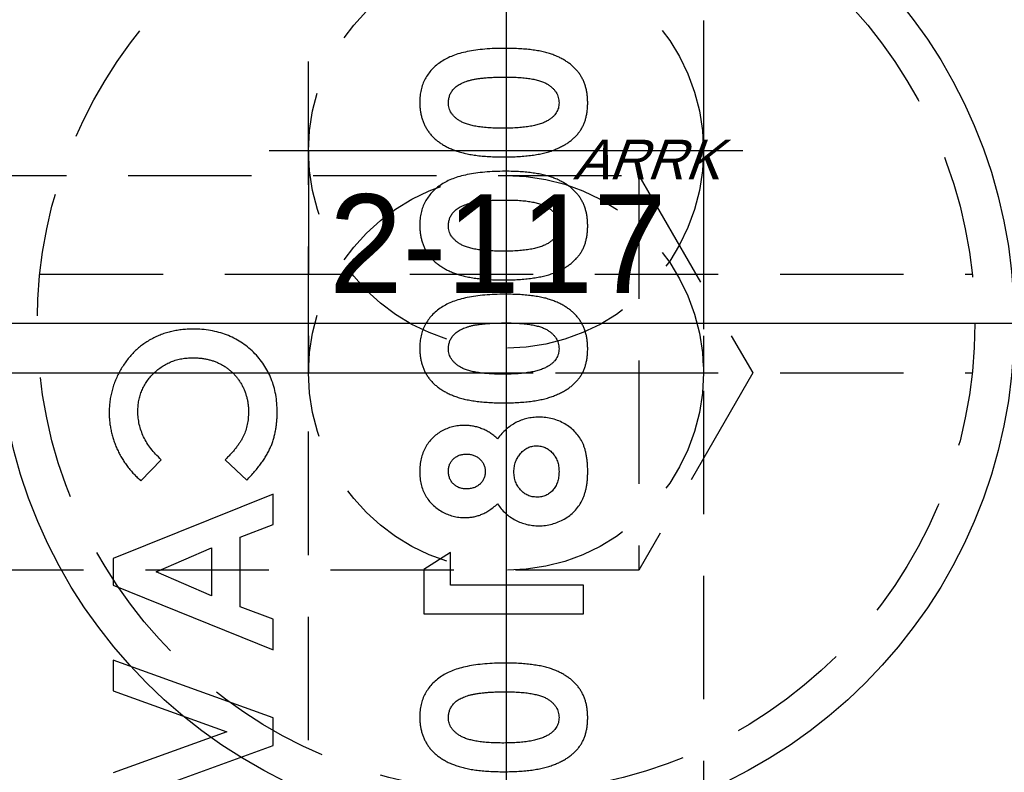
# Model space of a CAD drawing. Extents: x 2651 to 11825, y -3833 to 1075.
# Tile 199 of 256: x 4101 to 4121, y 111 to 126. Entities that reach past the tile are written whole.
import ezdxf

# ---------------------------------------------------------------- set-up
doc = ezdxf.new("R2010")
doc.units = 0
doc.header["$LTSCALE"] = 10
for name, pattern in [('CENTER', [2, 1.25, -0.25, 0.25, -0.25]), ('CNSCEN', [17, 15, -1, 0, -1]), ('CNSHID', [4, 3, -1]), ('HIDDEN', [0.375, 0.25, -0.125])]:
    doc.linetypes.add(name, pattern=pattern)
doc.layers.get('0').update_dxf_attribs({"linetype": 'CONTINUOUS'})
doc.layers.get('Defpoints').update_dxf_attribs({"linetype": 'CONTINUOUS'})
for name, color, linetype in [('1', 7, 'CONTINUOUS'), ('9', 3, 'CONTINUOUS'), ('COOL', 150, 'HIDDEN'), ('DIM', 3, 'CONTINUOUS'), ('WL1-HL', 4, 'CNSHID'), ('WOR1-CL', 1, 'CNSCEN'), ('WOR1-DL', 7, 'CONTINUOUS')]:
    doc.layers.add(name, color=color, linetype=linetype)
doc.styles.add('china', font='txt')
doc.styles.get("Standard").update_dxf_attribs({"font": 'romans.shx'})
doc.dimstyles.new('MM& INCH5', dxfattribs={"dimtxt": 5, "dimasz": 2.5, "dimexe": 1, "dimexo": 0.5, "dimtad": 0, "dimrnd": 1.38778e-17, "dimzin": 9, "dimdsep": 46, "dimtxsty": 'Standard', "dimblk": 'CLOSED', "dimcen": 0, "dimclrd": 3, "dimclre": 3, "dimclrt": 3, "dimazin": 2, "dimtfac": 0.75, "dimtofl": 0, "dimtmove": 0, "dimatfit": 3, "dimfxl": 0, "dimtolj": 1, "dimarcsym": 0})

# ---------------------------------------------------------------- blocks, each defined once
blk = doc.blocks.new('DSD')
at = {"layer": '1', "color": 7, "linetype": 'Continuous'}
for p, q in [((477.228, 547.808), (477.636, 548.234)), ((478.936, 548.234), (479.37, 547.821)), ((479.905, 547.538), (476.666, 546.23)), ((479.905, 546.918), (479.905, 547.538)), ((479.241, 546.666), (479.905, 546.918)), ((479.241, 545.255), (479.241, 546.666)), ((477.535, 545.961), (478.659, 546.446)), ((478.659, 546.446), (478.659, 545.475)), ((483.499, 546.355), (482.959, 546.008)), ((483.499, 545.691), (483.499, 546.355)), ((476.666, 546.23), (476.666, 545.691)), ((478.659, 545.475), (477.535, 545.961)), ((482.959, 546.008), (482.959, 545.11)), ((476.666, 545.691), (479.905, 544.383)), ((486.198, 545.691), (483.499, 545.691)), ((486.198, 545.11), (486.198, 545.691)), ((479.905, 545.004), (479.241, 545.255)), ((479.905, 544.383), (479.905, 545.004)), ((482.959, 545.11), (486.198, 545.11)), ((476.666, 544.175), (476.666, 543.554)), ((479.905, 543.003), (476.666, 544.175)), ((476.666, 543.554), (478.967, 542.722)), ((479.905, 542.443), (479.905, 543.003)), ((478.967, 542.722), (476.666, 541.888)), ((476.666, 541.269), (479.905, 542.443))]:
    blk.add_line(p, q, dxfattribs=at)
for points, knots in [([(484.61, 556.569), (484.539, 556.568), (484.4, 556.567), (484.2, 556.554), (484.015, 556.534), (483.845, 556.505), (483.69, 556.468), (483.552, 556.422), (483.427, 556.369), (483.353, 556.324), (483.317, 556.303)], [0, 0, 0, 0, 0.161071, 0.310789, 0.449904, 0.578376, 0.696617, 0.805987, 0.906562, 1, 1, 1, 1]), ([(486.281, 555.461), (486.28, 555.49), (486.279, 555.547), (486.272, 555.631), (486.258, 555.71), (486.24, 555.786), (486.216, 555.859), (486.187, 555.929), (486.152, 555.994), (486.112, 556.057), (486.067, 556.115), (486.016, 556.17), (485.96, 556.223), (485.897, 556.272), (485.83, 556.317), (485.757, 556.359), (485.679, 556.398), (485.594, 556.434), (485.502, 556.466), (485.402, 556.494), (485.292, 556.517), (485.173, 556.536), (485.046, 556.55), (484.909, 556.561), (484.763, 556.568), (484.662, 556.569), (484.61, 556.569)], [0, 0, 0, 0, 0.038217, 0.074867, 0.110158, 0.144454, 0.17808, 0.211171, 0.243687, 0.275872, 0.308376, 0.341263, 0.37515, 0.409655, 0.445157, 0.482073, 0.520576, 0.560554, 0.603108, 0.648689, 0.697948, 0.750768, 0.807309, 0.867656, 0.931861, 1, 1, 1, 1]), ([(483.317, 556.303), (483.282, 556.278), (483.213, 556.229), (483.123, 556.143), (483.047, 556.05), (482.984, 555.95), (482.935, 555.842), (482.901, 555.727), (482.881, 555.605), (482.878, 555.521), (482.876, 555.478)], [0, 0, 0, 0, 0.132314, 0.2587, 0.380912, 0.500535, 0.620923, 0.742376, 0.868281, 1, 1, 1, 1]), ([(483.458, 555.464), (483.459, 555.489), (483.461, 555.539), (483.481, 555.612), (483.512, 555.68), (483.55, 555.732), (483.585, 555.771), (483.618, 555.798), (483.654, 555.824), (483.695, 555.847), (483.741, 555.869), (483.79, 555.89), (483.845, 555.908), (483.904, 555.925), (483.969, 555.94), (484.041, 555.953), (484.12, 555.964), (484.205, 555.972), (484.298, 555.979), (484.398, 555.984), (484.505, 555.986), (484.579, 555.987), (484.617, 555.988)], [0, 0, 0, 0, 0.053834, 0.105543, 0.158054, 0.211987, 0.240207, 0.269794, 0.301343, 0.334608, 0.370284, 0.408089, 0.448681, 0.492069, 0.538664, 0.590371, 0.646388, 0.707195, 0.772947, 0.843643, 0.919308, 1, 1, 1, 1]), ([(484.617, 555.988), (484.666, 555.987), (484.761, 555.986), (484.897, 555.98), (485.021, 555.968), (485.133, 555.953), (485.233, 555.932), (485.322, 555.908), (485.399, 555.879), (485.465, 555.844), (485.52, 555.806), (485.568, 555.765), (485.609, 555.722), (485.642, 555.676), (485.668, 555.627), (485.686, 555.575), (485.697, 555.52), (485.699, 555.483), (485.7, 555.464)], [0, 0, 0, 0, 0.110734, 0.212341, 0.305502, 0.389835, 0.46669, 0.535262, 0.596763, 0.651066, 0.701036, 0.74786, 0.791833, 0.834284, 0.875334, 0.916035, 0.957652, 1, 1, 1, 1]), ([(482.876, 555.478), (482.877, 555.45), (482.878, 555.395), (482.886, 555.313), (482.9, 555.235), (482.919, 555.159), (482.943, 555.086), (482.973, 555.017), (483.009, 554.95), (483.05, 554.887), (483.096, 554.826), (483.149, 554.769), (483.207, 554.715), (483.271, 554.666), (483.341, 554.62), (483.416, 554.577), (483.497, 554.538), (483.584, 554.502), (483.679, 554.47), (483.782, 554.443), (483.893, 554.42), (484.014, 554.401), (484.143, 554.386), (484.281, 554.376), (484.428, 554.369), (484.528, 554.369), (484.58, 554.368)], [0, 0, 0, 0, 0.036635, 0.072034, 0.106626, 0.140306, 0.173619, 0.206426, 0.239067, 0.271883, 0.30484, 0.338529, 0.372616, 0.407548, 0.443719, 0.481312, 0.520113, 0.560913, 0.604025, 0.650075, 0.699572, 0.752363, 0.808789, 0.868954, 0.932675, 1, 1, 1, 1]), ([(484.58, 554.95), (484.529, 554.95), (484.431, 554.95), (484.29, 554.958), (484.161, 554.968), (484.044, 554.984), (483.94, 555.003), (483.849, 555.028), (483.769, 555.056), (483.701, 555.091), (483.644, 555.128), (483.594, 555.168), (483.552, 555.211), (483.517, 555.256), (483.49, 555.304), (483.471, 555.355), (483.46, 555.409), (483.458, 555.445), (483.458, 555.464)], [0, 0, 0, 0, 0.112115, 0.215802, 0.310203, 0.395993, 0.47341, 0.542778, 0.604548, 0.659357, 0.708764, 0.755356, 0.798687, 0.840017, 0.880203, 0.919733, 0.959049, 1, 1, 1, 1]), ([(484.58, 554.368), (484.632, 554.369), (484.734, 554.369), (484.882, 554.376), (485.021, 554.387), (485.151, 554.401), (485.272, 554.421), (485.385, 554.444), (485.489, 554.471), (485.583, 554.504), (485.671, 554.54), (485.752, 554.579), (485.827, 554.621), (485.896, 554.665), (485.959, 554.714), (486.017, 554.764), (486.067, 554.818), (486.113, 554.875), (486.153, 554.935), (486.188, 554.999), (486.216, 555.067), (486.24, 555.138), (486.258, 555.214), (486.272, 555.293), (486.279, 555.376), (486.28, 555.432), (486.281, 555.461)], [0, 0, 0, 0, 0.068491, 0.133077, 0.193829, 0.251083, 0.304401, 0.354408, 0.401295, 0.444701, 0.485692, 0.524676, 0.562307, 0.597947, 0.632474, 0.665752, 0.697985, 0.729586, 0.760825, 0.792355, 0.824313, 0.857156, 0.890927, 0.92596, 0.962061, 1, 1, 1, 1]), ([(485.7, 555.464), (485.699, 555.446), (485.698, 555.41), (485.687, 555.358), (485.67, 555.309), (485.645, 555.263), (485.613, 555.219), (485.575, 555.179), (485.529, 555.142), (485.495, 555.12), (485.477, 555.109)], [0, 0, 0, 0, 0.124035, 0.242846, 0.360342, 0.479042, 0.599334, 0.725488, 0.858549, 1, 1, 1, 1]), ([(485.477, 555.109), (485.453, 555.096), (485.403, 555.069), (485.318, 555.037), (485.223, 555.01), (485.116, 554.987), (484.998, 554.971), (484.868, 554.958), (484.728, 554.951), (484.631, 554.95), (484.58, 554.95)], [0, 0, 0, 0, 0.088871, 0.186355, 0.294078, 0.412237, 0.541778, 0.682703, 0.835096, 1, 1, 1, 1]), ([(484.61, 554.078), (484.539, 554.077), (484.4, 554.076), (484.2, 554.062), (484.015, 554.043), (483.845, 554.013), (483.69, 553.977), (483.552, 553.931), (483.427, 553.878), (483.353, 553.833), (483.317, 553.812)], [0, 0, 0, 0, 0.161071, 0.310789, 0.449904, 0.578376, 0.696617, 0.805987, 0.906562, 1, 1, 1, 1]), ([(486.281, 552.97), (486.28, 552.999), (486.279, 553.056), (486.272, 553.139), (486.258, 553.219), (486.24, 553.295), (486.216, 553.368), (486.187, 553.437), (486.152, 553.503), (486.112, 553.565), (486.067, 553.624), (486.016, 553.679), (485.96, 553.732), (485.897, 553.78), (485.83, 553.826), (485.757, 553.868), (485.679, 553.907), (485.594, 553.943), (485.502, 553.975), (485.402, 554.003), (485.292, 554.026), (485.173, 554.044), (485.046, 554.059), (484.909, 554.07), (484.763, 554.077), (484.662, 554.077), (484.61, 554.078)], [0, 0, 0, 0, 0.038217, 0.074867, 0.110158, 0.144454, 0.17808, 0.211171, 0.243687, 0.275872, 0.308376, 0.341263, 0.37515, 0.409655, 0.445157, 0.482073, 0.520576, 0.560554, 0.603108, 0.648689, 0.697948, 0.750768, 0.807309, 0.867656, 0.931861, 1, 1, 1, 1]), ([(483.317, 553.812), (483.282, 553.787), (483.213, 553.737), (483.123, 553.651), (483.047, 553.559), (482.984, 553.458), (482.935, 553.351), (482.901, 553.236), (482.881, 553.114), (482.878, 553.03), (482.876, 552.987)], [0, 0, 0, 0, 0.132314, 0.2587, 0.380912, 0.500535, 0.620923, 0.742376, 0.868281, 1, 1, 1, 1]), ([(483.458, 552.973), (483.459, 552.998), (483.461, 553.048), (483.481, 553.121), (483.512, 553.189), (483.55, 553.241), (483.585, 553.28), (483.618, 553.307), (483.654, 553.333), (483.695, 553.356), (483.741, 553.378), (483.79, 553.399), (483.845, 553.417), (483.904, 553.434), (483.969, 553.449), (484.041, 553.461), (484.12, 553.473), (484.205, 553.481), (484.298, 553.488), (484.398, 553.493), (484.505, 553.495), (484.579, 553.496), (484.617, 553.496)], [0, 0, 0, 0, 0.053834, 0.105543, 0.158054, 0.211987, 0.240207, 0.269794, 0.301343, 0.334608, 0.370284, 0.408089, 0.448681, 0.492069, 0.538664, 0.590371, 0.646388, 0.707195, 0.772947, 0.843643, 0.919308, 1, 1, 1, 1]), ([(484.617, 553.496), (484.666, 553.496), (484.761, 553.495), (484.897, 553.489), (485.021, 553.477), (485.133, 553.462), (485.233, 553.441), (485.322, 553.417), (485.399, 553.387), (485.465, 553.353), (485.52, 553.315), (485.568, 553.274), (485.609, 553.231), (485.642, 553.185), (485.668, 553.136), (485.686, 553.084), (485.697, 553.029), (485.699, 552.992), (485.7, 552.973)], [0, 0, 0, 0, 0.110734, 0.212341, 0.305502, 0.389835, 0.46669, 0.535262, 0.596763, 0.651066, 0.701036, 0.74786, 0.791833, 0.834284, 0.875334, 0.916035, 0.957652, 1, 1, 1, 1]), ([(482.876, 552.987), (482.877, 552.959), (482.878, 552.904), (482.886, 552.822), (482.9, 552.744), (482.919, 552.668), (482.943, 552.595), (482.973, 552.525), (483.009, 552.459), (483.05, 552.395), (483.096, 552.335), (483.149, 552.278), (483.207, 552.224), (483.271, 552.175), (483.341, 552.129), (483.416, 552.086), (483.497, 552.047), (483.584, 552.011), (483.679, 551.979), (483.782, 551.952), (483.893, 551.929), (484.014, 551.91), (484.143, 551.895), (484.281, 551.885), (484.428, 551.878), (484.528, 551.877), (484.58, 551.877)], [0, 0, 0, 0, 0.036635, 0.072034, 0.106626, 0.140306, 0.173619, 0.206426, 0.239067, 0.271883, 0.30484, 0.338529, 0.372616, 0.407548, 0.443719, 0.481312, 0.520113, 0.560913, 0.604025, 0.650075, 0.699572, 0.752363, 0.808789, 0.868954, 0.932675, 1, 1, 1, 1]), ([(484.58, 552.458), (484.529, 552.459), (484.431, 552.459), (484.29, 552.467), (484.161, 552.477), (484.044, 552.492), (483.94, 552.512), (483.849, 552.537), (483.769, 552.565), (483.701, 552.599), (483.644, 552.637), (483.594, 552.677), (483.552, 552.72), (483.517, 552.765), (483.49, 552.813), (483.471, 552.864), (483.46, 552.918), (483.458, 552.954), (483.458, 552.973)], [0, 0, 0, 0, 0.112115, 0.215802, 0.310203, 0.395993, 0.47341, 0.542778, 0.604548, 0.659357, 0.708764, 0.755356, 0.798687, 0.840017, 0.880203, 0.919733, 0.959049, 1, 1, 1, 1]), ([(484.58, 551.877), (484.632, 551.877), (484.734, 551.878), (484.882, 551.885), (485.021, 551.896), (485.151, 551.91), (485.272, 551.93), (485.385, 551.953), (485.489, 551.98), (485.583, 552.013), (485.671, 552.049), (485.752, 552.088), (485.827, 552.13), (485.896, 552.174), (485.959, 552.222), (486.017, 552.273), (486.067, 552.327), (486.113, 552.384), (486.153, 552.444), (486.188, 552.507), (486.216, 552.576), (486.24, 552.647), (486.258, 552.723), (486.272, 552.802), (486.279, 552.885), (486.28, 552.941), (486.281, 552.97)], [0, 0, 0, 0, 0.068491, 0.133077, 0.193829, 0.251083, 0.304401, 0.354408, 0.401295, 0.444701, 0.485692, 0.524676, 0.562307, 0.597947, 0.632474, 0.665752, 0.697985, 0.729586, 0.760825, 0.792355, 0.824313, 0.857156, 0.890927, 0.92596, 0.962061, 1, 1, 1, 1]), ([(485.7, 552.973), (485.699, 552.955), (485.698, 552.919), (485.687, 552.867), (485.67, 552.818), (485.645, 552.772), (485.613, 552.728), (485.575, 552.688), (485.529, 552.651), (485.495, 552.629), (485.477, 552.618)], [0, 0, 0, 0, 0.124035, 0.242846, 0.360342, 0.479042, 0.599334, 0.725488, 0.858549, 1, 1, 1, 1]), ([(485.477, 552.618), (485.453, 552.605), (485.403, 552.577), (485.318, 552.546), (485.223, 552.519), (485.116, 552.496), (484.998, 552.48), (484.868, 552.467), (484.728, 552.46), (484.631, 552.459), (484.58, 552.458)], [0, 0, 0, 0, 0.088871, 0.186355, 0.294078, 0.412237, 0.541778, 0.682703, 0.835096, 1, 1, 1, 1]), ([(484.61, 551.587), (484.539, 551.586), (484.4, 551.585), (484.2, 551.571), (484.015, 551.551), (483.845, 551.522), (483.69, 551.486), (483.552, 551.44), (483.427, 551.387), (483.353, 551.342), (483.317, 551.321)], [0, 0, 0, 0, 0.161071, 0.310789, 0.449904, 0.578376, 0.696617, 0.805987, 0.906562, 1, 1, 1, 1]), ([(486.281, 550.479), (486.28, 550.508), (486.279, 550.565), (486.272, 550.648), (486.258, 550.728), (486.24, 550.804), (486.216, 550.877), (486.187, 550.946), (486.152, 551.012), (486.112, 551.074), (486.067, 551.133), (486.016, 551.188), (485.96, 551.241), (485.897, 551.289), (485.83, 551.335), (485.757, 551.377), (485.679, 551.416), (485.594, 551.452), (485.502, 551.484), (485.402, 551.512), (485.292, 551.535), (485.173, 551.553), (485.046, 551.568), (484.909, 551.579), (484.763, 551.586), (484.662, 551.586), (484.61, 551.587)], [0, 0, 0, 0, 0.038217, 0.074867, 0.110158, 0.144454, 0.17808, 0.211171, 0.243687, 0.275872, 0.308376, 0.341263, 0.37515, 0.409655, 0.445157, 0.482073, 0.520576, 0.560554, 0.603108, 0.648689, 0.697948, 0.750768, 0.807309, 0.867656, 0.931861, 1, 1, 1, 1]), ([(483.317, 551.321), (483.282, 551.295), (483.213, 551.246), (483.123, 551.16), (483.047, 551.068), (482.984, 550.967), (482.935, 550.86), (482.901, 550.745), (482.881, 550.623), (482.878, 550.539), (482.876, 550.496)], [0, 0, 0, 0, 0.132314, 0.2587, 0.380912, 0.500535, 0.620923, 0.742376, 0.868281, 1, 1, 1, 1]), ([(483.458, 550.482), (483.459, 550.507), (483.461, 550.557), (483.481, 550.629), (483.512, 550.698), (483.55, 550.75), (483.585, 550.788), (483.618, 550.815), (483.654, 550.842), (483.695, 550.865), (483.741, 550.887), (483.79, 550.908), (483.845, 550.925), (483.904, 550.943), (483.969, 550.958), (484.041, 550.97), (484.12, 550.982), (484.205, 550.989), (484.298, 550.997), (484.398, 551.002), (484.505, 551.004), (484.579, 551.005), (484.617, 551.005)], [0, 0, 0, 0, 0.053834, 0.105543, 0.158054, 0.211987, 0.240207, 0.269794, 0.301343, 0.334608, 0.370284, 0.408089, 0.448681, 0.492069, 0.538664, 0.590371, 0.646388, 0.707195, 0.772947, 0.843643, 0.919308, 1, 1, 1, 1]), ([(484.617, 551.005), (484.666, 551.005), (484.761, 551.004), (484.897, 550.998), (485.021, 550.986), (485.133, 550.971), (485.233, 550.95), (485.322, 550.926), (485.399, 550.896), (485.465, 550.862), (485.52, 550.824), (485.568, 550.783), (485.609, 550.74), (485.642, 550.694), (485.668, 550.645), (485.686, 550.593), (485.697, 550.538), (485.699, 550.501), (485.7, 550.482)], [0, 0, 0, 0, 0.110734, 0.212341, 0.305502, 0.389835, 0.46669, 0.535262, 0.596763, 0.651066, 0.701036, 0.74786, 0.791833, 0.834284, 0.875334, 0.916035, 0.957652, 1, 1, 1, 1]), ([(478.281, 550.881), (478.241, 550.88), (478.162, 550.879), (478.046, 550.868), (477.932, 550.852), (477.823, 550.828), (477.716, 550.798), (477.614, 550.761), (477.514, 550.717), (477.418, 550.668), (477.326, 550.611), (477.239, 550.549), (477.156, 550.481), (477.078, 550.406), (477.004, 550.326), (476.936, 550.241), (476.871, 550.149), (476.812, 550.053), (476.759, 549.952), (476.711, 549.849), (476.672, 549.744), (476.639, 549.637), (476.615, 549.528), (476.596, 549.417), (476.586, 549.304), (476.584, 549.228), (476.583, 549.19)], [0, 0, 0, 0, 0.044663, 0.088512, 0.130926, 0.172904, 0.214, 0.254985, 0.295291, 0.335772, 0.376181, 0.416178, 0.45635, 0.496512, 0.537041, 0.578119, 0.619725, 0.662422, 0.705299, 0.74743, 0.789433, 0.831267, 0.872825, 0.91487, 0.957027, 1, 1, 1, 1]), ([(479.988, 549.199), (479.986, 549.26), (479.983, 549.378), (479.961, 549.551), (479.924, 549.715), (479.871, 549.872), (479.803, 550.02), (479.72, 550.159), (479.622, 550.29), (479.51, 550.412), (479.387, 550.522), (479.254, 550.619), (479.112, 550.699), (478.962, 550.766), (478.803, 550.818), (478.637, 550.854), (478.461, 550.877), (478.342, 550.879), (478.281, 550.881)], [0, 0, 0, 0, 0.067376, 0.131837, 0.194461, 0.255346, 0.315588, 0.375627, 0.436138, 0.497779, 0.55947, 0.620278, 0.680788, 0.741492, 0.803215, 0.866493, 0.93191, 1, 1, 1, 1]), ([(482.876, 550.496), (482.877, 550.468), (482.878, 550.413), (482.886, 550.331), (482.9, 550.253), (482.919, 550.177), (482.943, 550.104), (482.973, 550.034), (483.009, 549.968), (483.05, 549.904), (483.096, 549.843), (483.149, 549.787), (483.207, 549.733), (483.271, 549.684), (483.341, 549.638), (483.416, 549.595), (483.497, 549.556), (483.584, 549.52), (483.679, 549.488), (483.782, 549.461), (483.893, 549.438), (484.014, 549.418), (484.143, 549.404), (484.281, 549.394), (484.428, 549.387), (484.528, 549.386), (484.58, 549.386)], [0, 0, 0, 0, 0.036635, 0.072034, 0.106626, 0.140306, 0.173619, 0.206426, 0.239067, 0.271883, 0.30484, 0.338529, 0.372616, 0.407548, 0.443719, 0.481312, 0.520113, 0.560913, 0.604025, 0.650075, 0.699572, 0.752363, 0.808789, 0.868954, 0.932675, 1, 1, 1, 1]), ([(484.58, 549.967), (484.529, 549.967), (484.431, 549.968), (484.29, 549.975), (484.161, 549.986), (484.044, 550.001), (483.94, 550.021), (483.849, 550.045), (483.769, 550.074), (483.701, 550.108), (483.644, 550.146), (483.594, 550.186), (483.552, 550.229), (483.517, 550.274), (483.49, 550.322), (483.471, 550.373), (483.46, 550.426), (483.458, 550.463), (483.458, 550.482)], [0, 0, 0, 0, 0.112115, 0.215802, 0.310203, 0.395993, 0.47341, 0.542778, 0.604548, 0.659357, 0.708764, 0.755356, 0.798687, 0.840017, 0.880203, 0.919733, 0.959049, 1, 1, 1, 1]), ([(484.58, 549.386), (484.632, 549.386), (484.734, 549.387), (484.882, 549.393), (485.021, 549.405), (485.151, 549.419), (485.272, 549.439), (485.385, 549.462), (485.489, 549.489), (485.583, 549.522), (485.671, 549.558), (485.752, 549.597), (485.827, 549.639), (485.896, 549.683), (485.959, 549.731), (486.017, 549.782), (486.067, 549.836), (486.113, 549.892), (486.153, 549.953), (486.188, 550.016), (486.216, 550.084), (486.24, 550.156), (486.258, 550.231), (486.272, 550.31), (486.279, 550.394), (486.28, 550.45), (486.281, 550.479)], [0, 0, 0, 0, 0.068491, 0.133077, 0.193829, 0.251083, 0.304401, 0.354408, 0.401295, 0.444701, 0.485692, 0.524676, 0.562307, 0.597947, 0.632474, 0.665752, 0.697985, 0.729586, 0.760825, 0.792355, 0.824313, 0.857156, 0.890927, 0.92596, 0.962061, 1, 1, 1, 1]), ([(485.7, 550.482), (485.699, 550.463), (485.698, 550.428), (485.687, 550.376), (485.67, 550.327), (485.645, 550.28), (485.613, 550.237), (485.575, 550.197), (485.529, 550.16), (485.495, 550.138), (485.477, 550.127)], [0, 0, 0, 0, 0.124035, 0.242846, 0.360342, 0.479042, 0.599334, 0.725488, 0.858549, 1, 1, 1, 1]), ([(477.165, 549.213), (477.166, 549.25), (477.168, 549.324), (477.183, 549.433), (477.208, 549.536), (477.243, 549.636), (477.289, 549.731), (477.345, 549.821), (477.41, 549.907), (477.485, 549.987), (477.567, 550.06), (477.655, 550.124), (477.748, 550.178), (477.845, 550.223), (477.947, 550.257), (478.053, 550.282), (478.165, 550.296), (478.241, 550.298), (478.279, 550.299)], [0, 0, 0, 0, 0.064715, 0.127707, 0.188882, 0.249158, 0.309661, 0.370225, 0.432332, 0.495782, 0.559304, 0.621861, 0.683322, 0.744523, 0.806088, 0.868994, 0.933419, 1, 1, 1, 1]), ([(478.279, 550.299), (478.306, 550.299), (478.36, 550.298), (478.438, 550.292), (478.515, 550.281), (478.589, 550.265), (478.661, 550.246), (478.73, 550.223), (478.798, 550.194), (478.863, 550.162), (478.924, 550.124), (478.983, 550.084), (479.038, 550.041), (479.09, 549.993), (479.138, 549.942), (479.183, 549.887), (479.224, 549.829), (479.263, 549.767), (479.296, 549.703), (479.327, 549.637), (479.351, 549.568), (479.371, 549.498), (479.388, 549.427), (479.398, 549.353), (479.406, 549.278), (479.406, 549.227), (479.407, 549.202)], [0, 0, 0, 0, 0.045986, 0.090639, 0.134485, 0.177331, 0.219265, 0.260785, 0.302317, 0.343436, 0.384181, 0.424376, 0.464181, 0.504012, 0.543822, 0.583802, 0.624419, 0.665548, 0.706675, 0.747827, 0.788895, 0.830219, 0.871707, 0.913734, 0.956588, 1, 1, 1, 1]), ([(485.477, 550.127), (485.453, 550.114), (485.403, 550.086), (485.318, 550.055), (485.223, 550.028), (485.116, 550.005), (484.998, 549.989), (484.868, 549.975), (484.728, 549.969), (484.631, 549.968), (484.58, 549.967)], [0, 0, 0, 0, 0.088871, 0.186355, 0.294078, 0.412237, 0.541778, 0.682703, 0.835096, 1, 1, 1, 1]), ([(476.583, 549.19), (476.584, 549.157), (476.585, 549.092), (476.593, 548.996), (476.606, 548.9), (476.625, 548.805), (476.648, 548.71), (476.678, 548.617), (476.711, 548.525), (476.751, 548.434), (476.794, 548.345), (476.844, 548.259), (476.896, 548.175), (476.954, 548.096), (477.016, 548.019), (477.082, 547.945), (477.153, 547.875), (477.203, 547.831), (477.228, 547.808)], [0, 0, 0, 0, 0.062276, 0.123904, 0.185067, 0.24684, 0.308435, 0.370241, 0.432587, 0.495925, 0.559351, 0.621943, 0.684393, 0.746986, 0.809441, 0.872508, 0.935769, 1, 1, 1, 1]), ([(477.636, 548.234), (477.598, 548.271), (477.525, 548.341), (477.429, 548.455), (477.348, 548.573), (477.28, 548.694), (477.229, 548.819), (477.191, 548.947), (477.169, 549.079), (477.166, 549.168), (477.165, 549.213)], [0, 0, 0, 0, 0.139406, 0.272304, 0.399525, 0.522811, 0.642663, 0.761023, 0.879801, 1, 1, 1, 1]), ([(479.407, 549.202), (479.405, 549.158), (479.403, 549.073), (479.384, 548.948), (479.352, 548.829), (479.315, 548.734), (479.278, 548.66), (479.244, 548.603), (479.205, 548.544), (479.162, 548.485), (479.113, 548.424), (479.058, 548.362), (478.999, 548.298), (478.957, 548.256), (478.936, 548.234)], [0, 0, 0, 0, 0.117048, 0.22997, 0.340704, 0.449355, 0.505557, 0.565303, 0.628205, 0.694729, 0.765019, 0.83958, 0.91775, 1, 1, 1, 1]), ([(479.37, 547.821), (479.398, 547.85), (479.453, 547.907), (479.53, 547.993), (479.6, 548.078), (479.665, 548.161), (479.722, 548.244), (479.772, 548.325), (479.816, 548.405), (479.854, 548.485), (479.886, 548.565), (479.913, 548.648), (479.936, 548.733), (479.955, 548.821), (479.97, 548.911), (479.98, 549.005), (479.987, 549.101), (479.988, 549.166), (479.988, 549.199)], [0, 0, 0, 0, 0.077783, 0.151816, 0.22254, 0.290278, 0.354641, 0.415798, 0.474709, 0.530426, 0.58558, 0.640906, 0.697901, 0.75542, 0.814521, 0.874462, 0.93667, 1, 1, 1, 1]), ([(485.291, 549.095), (485.249, 549.094), (485.168, 549.091), (485.048, 549.071), (484.934, 549.036), (484.826, 548.988), (484.723, 548.927), (484.627, 548.851), (484.536, 548.762), (484.482, 548.695), (484.454, 548.66)], [0, 0, 0, 0, 0.127276, 0.250113, 0.370492, 0.489901, 0.611006, 0.735976, 0.864676, 1, 1, 1, 1]), ([(486.281, 547.987), (486.281, 548.018), (486.28, 548.079), (486.275, 548.168), (486.266, 548.252), (486.253, 548.331), (486.237, 548.405), (486.217, 548.474), (486.194, 548.538), (486.159, 548.617), (486.104, 548.706), (486.023, 548.804), (485.927, 548.889), (485.819, 548.963), (485.698, 549.021), (485.569, 549.065), (485.432, 549.091), (485.339, 549.094), (485.291, 549.095)], [0, 0, 0, 0, 0.055435, 0.108254, 0.158196, 0.205337, 0.250257, 0.292763, 0.333308, 0.371723, 0.445982, 0.520049, 0.595546, 0.673687, 0.753384, 0.833349, 0.915178, 1, 1, 1, 1]), ([(483.784, 548.929), (483.742, 548.928), (483.66, 548.925), (483.54, 548.903), (483.426, 548.865), (483.318, 548.814), (483.219, 548.75), (483.13, 548.673), (483.055, 548.582), (482.99, 548.482), (482.939, 548.372), (482.903, 548.252), (482.88, 548.124), (482.878, 548.036), (482.876, 547.991)], [0, 0, 0, 0, 0.085205, 0.168105, 0.249227, 0.330676, 0.411657, 0.491096, 0.570629, 0.651741, 0.734794, 0.819583, 0.907717, 1, 1, 1, 1]), ([(484.454, 548.66), (484.429, 548.681), (484.381, 548.724), (484.302, 548.778), (484.222, 548.824), (484.139, 548.863), (484.053, 548.892), (483.966, 548.914), (483.876, 548.926), (483.815, 548.928), (483.784, 548.929)], [0, 0, 0, 0, 0.132691, 0.261229, 0.386616, 0.5095, 0.631048, 0.753001, 0.875241, 1, 1, 1, 1]), ([(483.458, 548.005), (483.459, 548.029), (483.461, 548.075), (483.481, 548.142), (483.514, 548.201), (483.56, 548.253), (483.615, 548.295), (483.679, 548.327), (483.75, 548.345), (483.8, 548.347), (483.825, 548.348)], [0, 0, 0, 0, 0.127262, 0.247553, 0.366178, 0.488656, 0.611945, 0.735099, 0.863648, 1, 1, 1, 1]), ([(483.825, 548.348), (483.851, 548.347), (483.902, 548.344), (483.974, 548.325), (484.04, 548.293), (484.097, 548.248), (484.144, 548.194), (484.18, 548.133), (484.201, 548.065), (484.204, 548.018), (484.205, 547.994)], [0, 0, 0, 0, 0.133898, 0.261449, 0.385304, 0.511572, 0.636353, 0.7554, 0.874932, 1, 1, 1, 1]), ([(484.786, 547.986), (484.787, 548.004), (484.787, 548.04), (484.794, 548.093), (484.804, 548.143), (484.818, 548.192), (484.838, 548.238), (484.861, 548.282), (484.888, 548.323), (484.919, 548.362), (484.953, 548.397), (484.989, 548.429), (485.027, 548.455), (485.066, 548.476), (485.106, 548.494), (485.149, 548.505), (485.193, 548.513), (485.223, 548.514), (485.238, 548.514)], [0, 0, 0, 0, 0.070599, 0.139149, 0.206028, 0.270871, 0.334512, 0.399137, 0.463434, 0.527972, 0.592126, 0.65344, 0.712618, 0.770133, 0.826602, 0.883252, 0.941109, 1, 1, 1, 1]), ([(485.238, 548.514), (485.254, 548.514), (485.286, 548.513), (485.331, 548.506), (485.376, 548.495), (485.418, 548.479), (485.458, 548.459), (485.496, 548.434), (485.533, 548.405), (485.567, 548.371), (485.598, 548.334), (485.625, 548.293), (485.649, 548.25), (485.666, 548.204), (485.682, 548.155), (485.692, 548.104), (485.699, 548.049), (485.699, 548.012), (485.7, 547.993)], [0, 0, 0, 0, 0.060864, 0.120715, 0.178298, 0.236019, 0.29302, 0.351482, 0.411328, 0.473181, 0.535898, 0.598282, 0.66091, 0.724489, 0.789043, 0.857007, 0.926649, 1, 1, 1, 1]), ([(482.876, 547.991), (482.878, 547.946), (482.88, 547.86), (482.903, 547.734), (482.939, 547.617), (482.992, 547.508), (483.057, 547.409), (483.135, 547.321), (483.226, 547.244), (483.328, 547.179), (483.437, 547.126), (483.552, 547.088), (483.671, 547.066), (483.752, 547.063), (483.793, 547.061)], [0, 0, 0, 0, 0.091221, 0.177862, 0.261335, 0.343215, 0.424061, 0.504025, 0.585043, 0.667993, 0.751668, 0.833587, 0.916294, 1, 1, 1, 1]), ([(483.821, 547.642), (483.795, 547.643), (483.746, 547.646), (483.675, 547.664), (483.612, 547.697), (483.557, 547.74), (483.513, 547.795), (483.48, 547.858), (483.461, 547.929), (483.459, 547.979), (483.458, 548.005)], [0, 0, 0, 0, 0.133239, 0.257679, 0.377945, 0.498835, 0.619558, 0.739824, 0.86564, 1, 1, 1, 1]), ([(484.205, 547.994), (484.204, 547.969), (484.202, 547.921), (484.181, 547.853), (484.147, 547.792), (484.1, 547.739), (484.042, 547.696), (483.975, 547.664), (483.9, 547.646), (483.848, 547.643), (483.821, 547.642)], [0, 0, 0, 0, 0.1261, 0.245667, 0.362596, 0.483064, 0.606895, 0.731199, 0.860607, 1, 1, 1, 1]), ([(485.251, 547.476), (485.235, 547.477), (485.203, 547.478), (485.157, 547.484), (485.112, 547.496), (485.069, 547.512), (485.028, 547.532), (484.99, 547.558), (484.953, 547.587), (484.919, 547.622), (484.888, 547.659), (484.861, 547.699), (484.837, 547.741), (484.818, 547.786), (484.804, 547.833), (484.794, 547.882), (484.787, 547.933), (484.787, 547.968), (484.786, 547.986)], [0, 0, 0, 0, 0.063232, 0.123596, 0.183631, 0.241965, 0.301454, 0.360997, 0.421479, 0.484582, 0.547964, 0.610316, 0.672871, 0.735109, 0.798492, 0.863878, 0.930919, 1, 1, 1, 1]), ([(485.7, 547.993), (485.699, 547.974), (485.699, 547.936), (485.693, 547.881), (485.683, 547.83), (485.669, 547.781), (485.652, 547.735), (485.63, 547.692), (485.604, 547.652), (485.575, 547.616), (485.543, 547.583), (485.508, 547.554), (485.471, 547.53), (485.431, 547.51), (485.389, 547.495), (485.345, 547.484), (485.299, 547.477), (485.267, 547.476), (485.251, 547.476)], [0, 0, 0, 0, 0.075044, 0.146237, 0.214829, 0.280463, 0.343689, 0.406255, 0.467269, 0.527809, 0.587997, 0.646697, 0.703965, 0.760495, 0.818097, 0.877165, 0.937588, 1, 1, 1, 1]), ([(485.291, 546.895), (485.337, 546.896), (485.427, 546.899), (485.559, 546.926), (485.687, 546.97), (485.807, 547.029), (485.917, 547.103), (486.015, 547.189), (486.098, 547.288), (486.153, 547.38), (486.191, 547.46), (486.214, 547.523), (486.235, 547.591), (486.252, 547.662), (486.265, 547.738), (486.274, 547.818), (486.28, 547.901), (486.281, 547.958), (486.281, 547.987)], [0, 0, 0, 0, 0.082105, 0.162845, 0.24281, 0.324136, 0.404552, 0.481939, 0.558683, 0.635915, 0.675544, 0.716421, 0.758883, 0.802991, 0.848925, 0.897233, 0.947306, 1, 1, 1, 1]), ([(483.793, 547.061), (483.822, 547.062), (483.878, 547.063), (483.962, 547.074), (484.041, 547.093), (484.12, 547.12), (484.199, 547.156), (484.28, 547.206), (484.367, 547.266), (484.424, 547.314), (484.454, 547.339)], [0, 0, 0, 0, 0.117593, 0.230768, 0.342388, 0.452438, 0.56823, 0.697745, 0.841089, 1, 1, 1, 1]), ([(484.454, 547.339), (484.478, 547.305), (484.526, 547.237), (484.612, 547.149), (484.708, 547.072), (484.814, 547.009), (484.926, 546.958), (485.044, 546.922), (485.166, 546.899), (485.249, 546.896), (485.291, 546.895)], [0, 0, 0, 0, 0.126717, 0.250825, 0.374307, 0.498747, 0.623473, 0.74737, 0.87229, 1, 1, 1, 1]), ([(484.61, 544.113), (484.539, 544.112), (484.4, 544.111), (484.2, 544.098), (484.015, 544.078), (483.845, 544.049), (483.69, 544.013), (483.552, 543.966), (483.427, 543.914), (483.353, 543.869), (483.317, 543.847)], [0, 0, 0, 0, 0.161071, 0.310789, 0.449904, 0.578376, 0.696617, 0.805987, 0.906562, 1, 1, 1, 1]), ([(486.281, 543.006), (486.28, 543.035), (486.279, 543.091), (486.272, 543.175), (486.258, 543.254), (486.24, 543.331), (486.216, 543.403), (486.187, 543.473), (486.152, 543.539), (486.112, 543.601), (486.067, 543.659), (486.016, 543.715), (485.96, 543.767), (485.897, 543.816), (485.83, 543.861), (485.757, 543.904), (485.679, 543.942), (485.594, 543.979), (485.502, 544.01), (485.402, 544.038), (485.292, 544.061), (485.173, 544.08), (485.046, 544.095), (484.909, 544.106), (484.763, 544.112), (484.662, 544.113), (484.61, 544.113)], [0, 0, 0, 0, 0.038217, 0.074867, 0.110158, 0.144454, 0.17808, 0.211171, 0.243687, 0.275872, 0.308376, 0.341263, 0.37515, 0.409655, 0.445157, 0.482073, 0.520576, 0.560554, 0.603108, 0.648689, 0.697948, 0.750768, 0.807309, 0.867656, 0.931861, 1, 1, 1, 1]), ([(483.317, 543.847), (483.282, 543.822), (483.213, 543.773), (483.123, 543.687), (483.047, 543.594), (482.984, 543.494), (482.935, 543.386), (482.901, 543.271), (482.881, 543.149), (482.878, 543.065), (482.876, 543.023)], [0, 0, 0, 0, 0.132314, 0.2587, 0.380912, 0.500535, 0.620923, 0.742376, 0.868281, 1, 1, 1, 1]), ([(483.458, 543.008), (483.459, 543.034), (483.461, 543.084), (483.481, 543.156), (483.512, 543.224), (483.55, 543.276), (483.585, 543.315), (483.618, 543.342), (483.654, 543.368), (483.695, 543.391), (483.741, 543.413), (483.79, 543.434), (483.845, 543.452), (483.904, 543.469), (483.969, 543.484), (484.041, 543.497), (484.12, 543.508), (484.205, 543.516), (484.298, 543.523), (484.398, 543.529), (484.505, 543.531), (484.579, 543.531), (484.617, 543.532)], [0, 0, 0, 0, 0.053834, 0.105543, 0.158054, 0.211987, 0.240207, 0.269794, 0.301343, 0.334608, 0.370284, 0.408089, 0.448681, 0.492069, 0.538664, 0.590371, 0.646388, 0.707195, 0.772947, 0.843643, 0.919308, 1, 1, 1, 1]), ([(484.617, 543.532), (484.666, 543.531), (484.761, 543.53), (484.897, 543.524), (485.021, 543.512), (485.133, 543.497), (485.233, 543.476), (485.322, 543.452), (485.399, 543.423), (485.465, 543.389), (485.52, 543.351), (485.568, 543.31), (485.609, 543.267), (485.642, 543.22), (485.668, 543.171), (485.686, 543.119), (485.697, 543.065), (485.699, 543.027), (485.7, 543.008)], [0, 0, 0, 0, 0.110734, 0.212341, 0.305502, 0.389835, 0.46669, 0.535262, 0.596763, 0.651066, 0.701036, 0.74786, 0.791833, 0.834284, 0.875334, 0.916035, 0.957652, 1, 1, 1, 1]), ([(482.876, 543.023), (482.877, 542.994), (482.878, 542.939), (482.886, 542.858), (482.9, 542.779), (482.919, 542.703), (482.943, 542.631), (482.973, 542.561), (483.009, 542.495), (483.05, 542.431), (483.096, 542.37), (483.149, 542.313), (483.207, 542.26), (483.271, 542.21), (483.341, 542.164), (483.416, 542.121), (483.497, 542.082), (483.584, 542.047), (483.679, 542.015), (483.782, 541.988), (483.893, 541.964), (484.014, 541.945), (484.143, 541.93), (484.281, 541.92), (484.428, 541.913), (484.528, 541.913), (484.58, 541.913)], [0, 0, 0, 0, 0.036635, 0.072034, 0.106626, 0.140306, 0.173619, 0.206426, 0.239067, 0.271883, 0.30484, 0.338529, 0.372616, 0.407548, 0.443719, 0.481312, 0.520113, 0.560913, 0.604025, 0.650075, 0.699572, 0.752363, 0.808789, 0.868954, 0.932675, 1, 1, 1, 1]), ([(484.58, 542.494), (484.529, 542.494), (484.431, 542.494), (484.29, 542.502), (484.161, 542.512), (484.044, 542.528), (483.94, 542.548), (483.849, 542.572), (483.769, 542.601), (483.701, 542.635), (483.644, 542.673), (483.594, 542.713), (483.552, 542.755), (483.517, 542.8), (483.49, 542.848), (483.471, 542.899), (483.46, 542.953), (483.458, 542.99), (483.458, 543.008)], [0, 0, 0, 0, 0.112115, 0.215802, 0.310203, 0.395993, 0.47341, 0.542778, 0.604548, 0.659357, 0.708764, 0.755356, 0.798687, 0.840017, 0.880203, 0.919733, 0.959049, 1, 1, 1, 1]), ([(484.58, 541.913), (484.632, 541.913), (484.734, 541.913), (484.882, 541.92), (485.021, 541.931), (485.151, 541.945), (485.272, 541.965), (485.385, 541.988), (485.489, 542.016), (485.583, 542.049), (485.671, 542.084), (485.752, 542.123), (485.827, 542.165), (485.896, 542.209), (485.959, 542.258), (486.017, 542.308), (486.067, 542.363), (486.113, 542.419), (486.153, 542.479), (486.188, 542.543), (486.216, 542.611), (486.24, 542.682), (486.258, 542.758), (486.272, 542.837), (486.279, 542.92), (486.28, 542.977), (486.281, 543.006)], [0, 0, 0, 0, 0.068491, 0.133077, 0.193829, 0.251083, 0.304401, 0.354408, 0.401295, 0.444701, 0.485692, 0.524676, 0.562307, 0.597947, 0.632474, 0.665752, 0.697985, 0.729586, 0.760825, 0.792355, 0.824313, 0.857156, 0.890927, 0.92596, 0.962061, 1, 1, 1, 1]), ([(485.7, 543.008), (485.699, 542.99), (485.698, 542.954), (485.687, 542.902), (485.67, 542.853), (485.645, 542.807), (485.613, 542.764), (485.575, 542.723), (485.529, 542.686), (485.495, 542.665), (485.477, 542.653)], [0, 0, 0, 0, 0.124035, 0.242846, 0.360342, 0.479042, 0.599334, 0.725488, 0.858549, 1, 1, 1, 1]), ([(485.477, 542.653), (485.453, 542.64), (485.403, 542.613), (485.318, 542.581), (485.223, 542.554), (485.116, 542.531), (484.998, 542.516), (484.868, 542.502), (484.728, 542.495), (484.631, 542.494), (484.58, 542.494)], [0, 0, 0, 0, 0.088871, 0.186355, 0.294078, 0.412237, 0.541778, 0.682703, 0.835096, 1, 1, 1, 1])]:
    blk.add_open_spline(points, degree=3, knots=knots, dxfattribs=at)
blk = doc.blocks.new('*D148')
at = {"layer": 'Defpoints', "color": 0}
for p in [(4171.684, 387.642), (3870.047, 119.642), (3896.684, 119.642)]:
    blk.add_point(p, dxfattribs=at)
at = {"layer": 'DIM', "color": 3, "lineweight": -2}
blk.add_line((3896.184, 119.642), (3870.047, 119.642), dxfattribs=at)
at = {"layer": 'DIM', "color": 3, "insert": (3844.303, 119.642), "char_height": 5, "attachment_point": 5}
blk.add_mtext('\\A1;268 [10.551]', dxfattribs=at)
blk = doc.blocks.new('_Closed')
at = {"color": 0, "linetype": 'ByBlock', "lineweight": -2}
for p, q in [((-1, 0.1667), (0, 0)), ((-1, 0.1667), (-1, -0.1667)), ((0, 0), (-1, -0.1667)), ((0, 0), (-1, 0))]:
    blk.add_line(p, q, dxfattribs=at)
blk = doc.blocks.new('*D149')
at = {"layer": 'Defpoints', "color": 0}
for p in [(4171.684, 387.642), (3870.047, 12.642), (3896.684, 12.642)]:
    blk.add_point(p, dxfattribs=at)
at = {"layer": 'DIM', "color": 3, "lineweight": -2}
blk.add_line((3896.184, 12.642), (3870.047, 12.642), dxfattribs=at)
at = {"layer": 'DIM', "color": 3, "insert": (3844.303, 12.642), "char_height": 5, "attachment_point": 5}
blk.add_mtext('\\A1;375 [14.764]', dxfattribs=at)
blk = doc.blocks.new('*D150')
at = {"layer": 'Defpoints', "color": 0}
for p in [(4171.684, 387.642), (3870.047, 55.642), (3896.684, 55.642)]:
    blk.add_point(p, dxfattribs=at)
at = {"layer": 'DIM', "color": 3, "lineweight": -2}
blk.add_line((3896.184, 55.642), (3870.047, 55.642), dxfattribs=at)
at = {"layer": 'DIM', "color": 3, "insert": (3844.303, 55.642), "char_height": 5, "attachment_point": 5}
blk.add_mtext('\\A1;332 [13.071]', dxfattribs=at)
blk = doc.blocks.new('*D151')
at = {"layer": 'Defpoints', "color": 0}
for p in [(4171.684, 387.642), (3870.047, -22.358), (3962.156, -22.358)]:
    blk.add_point(p, dxfattribs=at)
at = {"layer": 'DIM', "color": 3, "lineweight": -2}
blk.add_line((3961.656, -22.358), (3870.047, -22.358), dxfattribs=at)
at = {"layer": 'DIM', "color": 3, "insert": (3844.303, -22.358), "char_height": 5, "attachment_point": 5}
blk.add_mtext('\\A1;410 [16.142]', dxfattribs=at)
blk = doc.blocks.new('*D152')
at = {"layer": 'Defpoints', "color": 0}
for p in [(4171.684, 387.642), (3870.047, -84.358), (3941.504, -84.358)]:
    blk.add_point(p, dxfattribs=at)
at = {"layer": 'DIM', "color": 3, "lineweight": -2}
blk.add_line((3941.004, -84.358), (3870.047, -84.358), dxfattribs=at)
at = {"layer": 'DIM', "color": 3, "insert": (3844.303, -84.358), "char_height": 5, "attachment_point": 5}
blk.add_mtext('\\A1;472 [18.583]', dxfattribs=at)
blk = doc.blocks.new('*D153')
at = {"layer": 'Defpoints', "color": 0}
for p in [(4171.684, 387.642), (3870.047, -57.358), (4069.264, -57.358)]:
    blk.add_point(p, dxfattribs=at)
at = {"layer": 'DIM', "color": 3, "lineweight": -2}
blk.add_line((4068.764, -57.358), (3870.047, -57.358), dxfattribs=at)
at = {"layer": 'DIM', "color": 3, "insert": (3846.684, -57.358), "char_height": 5, "attachment_point": 5}
blk.add_mtext('\\A1;445 [17.52]', dxfattribs=at)
blk = doc.blocks.new('*D154')
at = {"layer": 'Defpoints', "color": 0}
for p in [(4171.684, 387.642), (3870.047, -104.358), (4071.444, -104.358)]:
    blk.add_point(p, dxfattribs=at)
at = {"layer": 'DIM', "color": 3, "lineweight": -2}
blk.add_line((4070.944, -104.358), (3870.047, -104.358), dxfattribs=at)
at = {"layer": 'DIM', "color": 3, "insert": (3846.684, -104.358), "char_height": 5, "attachment_point": 5}
blk.add_mtext('\\A1;492 [19.37]', dxfattribs=at)
blk = doc.blocks.new('*D155')
at = {"layer": 'Defpoints', "color": 0}
for p in [(4171.684, 387.642), (3870.047, -124.358), (4057.484, -124.358)]:
    blk.add_point(p, dxfattribs=at)
at = {"layer": 'DIM', "color": 3, "lineweight": -2}
blk.add_line((4056.984, -124.358), (3870.047, -124.358), dxfattribs=at)
at = {"layer": 'DIM', "color": 3, "insert": (3844.303, -124.358), "char_height": 5, "attachment_point": 5}
blk.add_mtext('\\A1;512 [20.157]', dxfattribs=at)
blk = doc.blocks.new('*D192')
at = {"layer": 'Defpoints', "color": 0}
for p in [(4171.684, 387.642), (3870.047, 32.042), (4076.434, 32.042)]:
    blk.add_point(p, dxfattribs=at)
at = {"layer": 'DIM', "color": 3, "lineweight": -2}
blk.add_line((4075.934, 32.042), (3870.047, 32.042), dxfattribs=at)
at = {"layer": 'DIM', "color": 3, "insert": (3849.065, 32.042), "char_height": 5, "attachment_point": 5}
blk.add_mtext('\\A1;355.6 [14]', dxfattribs=at)
blk = doc.blocks.new('*D194')
at = {"layer": 'Defpoints', "color": 0}
for p in [(4171.684, 387.642), (3974.684, -117.538), (3974.684, -149.953)]:
    blk.add_point(p, dxfattribs=at)
at = {"layer": 'DIM', "color": 3, "lineweight": -2}
blk.add_line((3974.684, -118.038), (3974.684, -149.953), dxfattribs=at)
at = {"layer": 'DIM', "color": 3, "insert": (3974.684, -172.959), "char_height": 5, "attachment_point": 5, "rotation": 90}
blk.add_mtext('\\A1;197 [7.756]', dxfattribs=at)
blk = doc.blocks.new('*D195')
at = {"layer": 'Defpoints', "color": 0}
for p in [(4171.684, 387.642), (4046.684, -137.358), (4046.684, -149.953)]:
    blk.add_point(p, dxfattribs=at)
at = {"layer": 'DIM', "color": 3, "lineweight": -2}
blk.add_line((4046.684, -137.858), (4046.684, -149.953), dxfattribs=at)
at = {"layer": 'DIM', "color": 3, "insert": (4046.684, -172.959), "char_height": 5, "attachment_point": 5, "rotation": 90}
blk.add_mtext('\\A1;125 [4.921]', dxfattribs=at)
blk = doc.blocks.new('*D196')
at = {"layer": 'Defpoints', "color": 0}
for p in [(4171.684, 387.642), (4064.684, -131.558), (4064.684, -149.953)]:
    blk.add_point(p, dxfattribs=at)
at = {"layer": 'DIM', "color": 3, "lineweight": -2}
blk.add_line((4064.684, -132.058), (4064.684, -149.953), dxfattribs=at)
at = {"layer": 'DIM', "color": 3, "insert": (4064.684, -172.959), "char_height": 5, "attachment_point": 5, "rotation": 90}
blk.add_mtext('\\A1;107 [4.213]', dxfattribs=at)
blk = doc.blocks.new('*D197')
at = {"layer": 'Defpoints', "color": 0}
for p in [(4171.684, 387.642), (4086.684, -119.598), (4086.684, -149.953)]:
    blk.add_point(p, dxfattribs=at)
at = {"layer": 'DIM', "color": 3, "lineweight": -2}
blk.add_line((4086.684, -120.098), (4086.684, -149.953), dxfattribs=at)
at = {"layer": 'DIM', "color": 3, "insert": (4086.684, -170.935), "char_height": 5, "attachment_point": 5, "rotation": 90}
blk.add_mtext('\\A1;85 [3.346]', dxfattribs=at)
blk = doc.blocks.new('*D198')
at = {"layer": 'Defpoints', "color": 0}
for p in [(4171.684, 387.642), (4096.684, -84.778), (4096.684, -149.953)]:
    blk.add_point(p, dxfattribs=at)
at = {"layer": 'DIM', "color": 3, "lineweight": -2}
blk.add_line((4096.684, -85.278), (4096.684, -149.953), dxfattribs=at)
at = {"layer": 'DIM', "color": 3, "insert": (4096.684, -170.935), "char_height": 5, "attachment_point": 5, "rotation": 90}
blk.add_mtext('\\A1;75 [2.953]', dxfattribs=at)
blk = doc.blocks.new('*D279')
at = {"layer": 'Defpoints', "color": 0}
for p in [(4171.684, 387.642), (3870.047, -67.358), (3896.684, -67.358)]:
    blk.add_point(p, dxfattribs=at)
at = {"layer": 'DIM', "color": 3, "lineweight": -2}
blk.add_line((3896.184, -67.358), (3870.047, -67.358), dxfattribs=at)
at = {"layer": 'DIM', "color": 3, "insert": (3844.303, -67.358), "char_height": 5, "attachment_point": 5}
blk.add_mtext('\\A1;455 [17.913]', dxfattribs=at)
blk = doc.blocks.new('*X8')
at = {"color": 0}
for p, q in [((745.423, 286.51), (747.026, 288.113)), ((745.479, 285.86), (747.676, 288.057)), ((769.614, 286.66), (771.046, 288.092)), ((769.624, 285.963), (771.743, 288.082)), ((745.698, 285.371), (748.165, 287.838)), ((769.819, 285.451), (772.255, 287.887)), ((770.129, 285.053), (772.653, 287.577)), ((746.025, 284.992), (748.544, 287.51)), ((770.539, 284.757), (772.949, 287.167)), ((746.455, 284.714), (748.822, 287.081)), ((771.067, 284.578), (773.128, 286.639)), ((747.01, 284.562), (748.974, 286.526)), ((771.802, 284.605), (773.101, 285.904)), ((747.817, 284.662), (748.874, 285.719))]:
    blk.add_line(p, q, dxfattribs=at)
blk = doc.blocks.new('117')
at = {"layer": 'WL1-HL'}
for radius in [13.87, 10.3]:
    blk.add_circle((254.95, 1693.104), radius, dxfattribs=at)
at = {"layer": 'WOR1-CL'}
for p, q in [((254.95, 1707.474), (254.95, 1678.734)), ((269.32, 1693.104), (240.58, 1693.104))]:
    blk.add_line(p, q, dxfattribs=at)
at = {"layer": 'WL1-HL'}
blk.add_blockref('*X8', (-504.334, 1406.767), dxfattribs=at)
at = {"layer": '9', "style": 'china'}
blk.add_text('2-117', height=2, dxfattribs=at).set_placement((251.365, 1693.722))
at = {"layer": 'WOR1-DL', "style": 'china', "oblique": 20}
blk.add_text('ARRK', height=0.8, dxfattribs=at).set_placement((256.305, 1696.027))
blk = doc.blocks.new('A$C257357D5')
at = {"layer": 'COOL', "color": 1, "linetype": 'CENTER'}
for p, q in [((-61, 60.106), (-61, -35)), ((-56.2, 35.5), (-65.8, 35.5)), ((-275, 31), (-58.88, 31))]:
    blk.add_line(p, q, dxfattribs=at)
at = {"layer": 'COOL'}
for p, q in [((-65, 35.5), (-65, 31)), ((-57, 35.5), (-57, 31)), ((-58.309, 35), (-58.309, 27)), ((-70.447, 33), (-51.553, 33)), ((-70.447, 31), (-51.553, 31))]:
    blk.add_line(p, q, dxfattribs=at)
for points in [[(-57, 49.388), (-57, -32.691), (-61, -35), (-65, -32.691), (-65, 49.388)], [(-237.406, 35), (-58.309, 35), (-56, 31), (-58.309, 27), (-237.406, 27)]]:
    blk.add_lwpolyline(points, dxfattribs=at)
for centre, radius in [((-61, 32), 9.5), ((-61, 35.5), 4), ((-61, 31), 4)]:
    blk.add_circle(centre, radius, dxfattribs=at)
blk.add_blockref('117', (-315.95, -1661.104), dxfattribs=at)

msp = doc.modelspace()

# ---------------------------------------------------------------- block references
at = {"layer": 'DIM'}
for name, p in [('DSD', (3626.059, -431.352)), ('A$C257357D5', (4171.684, 87.642))]:
    msp.add_blockref(name, p, dxfattribs=at)

# ---------------------------------------------------------------- dimensions: what is measured, and where the dimension line sits
for feature_location, offset, dtype, picture, middle in [((3962.156, -22.358), (-92.109, 0), 0, '*D151', (3844.303, -22.358)), ((3941.504, -84.358), (-71.457, 0), 0, '*D152', (3844.303, -84.358)), ((3896.684, -67.358), (-26.637, 0), 0, '*D279', (3844.303, -67.358)), ((4057.484, -124.358), (-187.437, 0), 0, '*D155', (3844.303, -124.358)), ((3896.684, 12.642), (-26.637, 0), 0, '*D149', (3844.303, 12.642)), ((3896.684, 55.642), (-26.637, 0), 0, '*D150', (3844.303, 55.642)), ((3896.684, 119.642), (-26.637, 0), 0, '*D148', (3844.303, 119.642)), ((4069.264, -57.358), (-199.217, 0), 0, '*D153', (3846.684, -57.358)), ((4071.444, -104.358), (-201.397, 0), 0, '*D154', (3846.684, -104.358)), ((4076.434, 32.042), (-206.387, 0), 0, '*D192', (3849.065, 32.042)), ((3974.684, -117.538), (0, -32.415), 1, '*D194', (3974.684, -172.959)), ((4046.684, -137.358), (0, -12.595), 1, '*D195', (4046.684, -172.959)), ((4064.684, -131.558), (0, -18.395), 1, '*D196', (4064.684, -172.959)), ((4086.684, -119.598), (0, -30.355), 1, '*D197', (4086.684, -170.935)), ((4096.684, -84.778), (0, -65.175), 1, '*D198', (4096.684, -170.935))]:
    dim = msp.add_ordinate_dim(feature_location=feature_location, offset=offset, dtype=dtype, origin=(4171.684, 387.642), dimstyle='MM& INCH5', dxfattribs=at)
    dim.commit()
    dim.dimension.update_dxf_attribs({"geometry": picture, "text_midpoint": middle})

doc.saveas('drawing.dxf')
